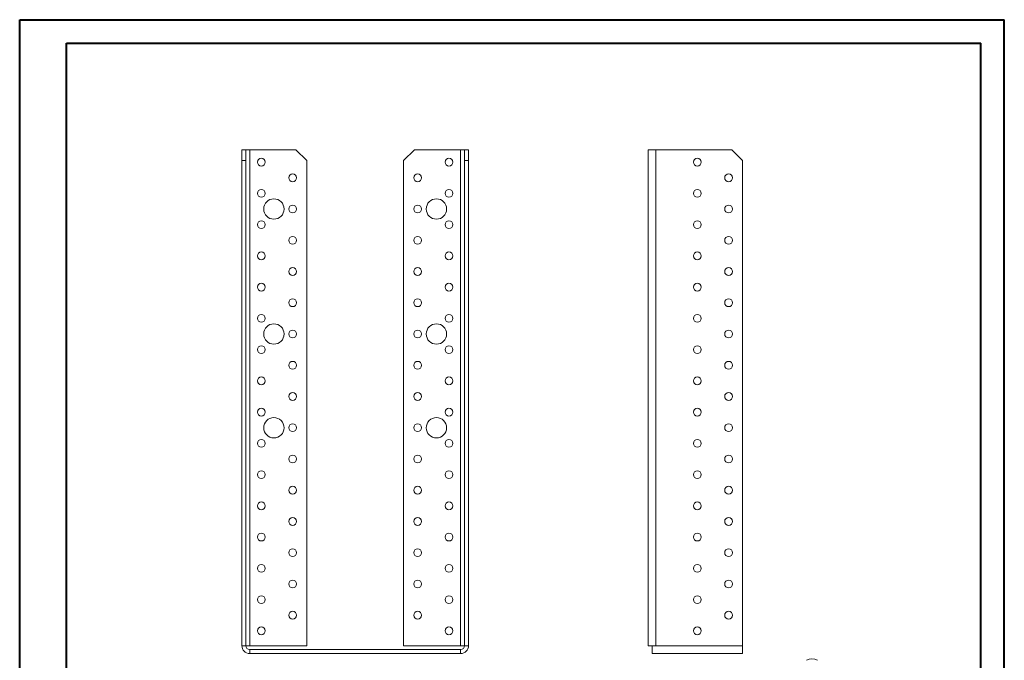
# Model space of a CAD drawing. Header units: millimetres. Extents: x 0 to 210, y 0 to 297.
# Tile 3 of 3: x 0 to 210, y 161 to 297. Entities that reach past the tile are written whole.
import ezdxf

# ---------------------------------------------------------------- set-up
doc = ezdxf.new("R2010")
doc.units = ezdxf.units.MM

msp = doc.modelspace()

# ---------------------------------------------------------------- linework, layer by layer
at = {"color": 7, "linetype": 'Continuous', "lineweight": 40}
for p, q in [((0.08, 0.21), (0.08, 297.21)), ((0.08, 297.21), (210.08, 297.21)), ((210.08, 0.21), (210.08, 297.21)), ((210.08, 292.21), (210.08, 297.21)), ((10.08, 292.21), (205.08, 292.21)), ((10.08, 5.21), (10.08, 292.21)), ((205.08, 5.21), (205.08, 292.21))]:
    msp.add_line(p, q, dxfattribs=at)
at = {"color": 7, "linetype": 'Continuous', "lineweight": 15}
for p, q in [((47.46, 269.48), (48.3, 269.48)), ((47.46, 267.15), (47.46, 269.48)), ((48.3, 269.48), (48.3, 267.15)), ((49.13, 269.48), (48.3, 269.48)), ((49.13, 163.65), (49.13, 269.48)), ((49.13, 269.48), (58.96, 269.48)), ((61.3, 267.15), (58.96, 269.48)), ((84.3, 269.48), (81.96, 267.15)), ((84.3, 269.48), (94.13, 269.48)), ((94.13, 269.48), (94.13, 163.65)), ((94.96, 269.48), (94.13, 269.48)), ((94.96, 267.15), (94.96, 269.48)), ((94.96, 269.48), (95.8, 269.48)), ((95.8, 269.48), (95.8, 267.15)), ((134.1, 269.48), (134.1, 163.65)), ((134.1, 269.48), (135.77, 269.48)), ((135.77, 269.48), (135.77, 163.65)), ((151.94, 269.48), (135.77, 269.48)), ((154.27, 267.15), (151.94, 269.48)), ((48.3, 267.15), (47.46, 267.15)), ((47.46, 163.65), (47.46, 267.15)), ((48.3, 163.65), (48.3, 267.15)), ((61.3, 267.15), (61.3, 163.65)), ((81.96, 163.65), (81.96, 267.15)), ((95.8, 267.15), (94.96, 267.15)), ((94.96, 163.65), (94.96, 267.15)), ((95.8, 163.65), (95.8, 267.15)), ((154.27, 163.65), (154.27, 267.15)), ((48.3, 163.65), (47.46, 163.65)), ((48.3, 163.65), (49.13, 163.65)), ((61.3, 163.65), (49.13, 163.65)), ((49.13, 162.82), (49.13, 161.98)), ((49.13, 162.82), (94.13, 162.82)), ((49.13, 161.98), (94.13, 161.98)), ((94.13, 163.65), (81.96, 163.65)), ((94.13, 163.65), (94.96, 163.65)), ((94.13, 162.82), (94.13, 161.98)), ((94.96, 163.65), (95.8, 163.65)), ((134.94, 163.65), (134.1, 163.65)), ((134.94, 161.98), (134.94, 163.65)), ((134.94, 163.65), (135.77, 163.65)), ((154.27, 161.98), (134.94, 161.98)), ((154.27, 163.65), (135.77, 163.65)), ((154.27, 163.65), (154.27, 161.98))]:
    msp.add_line(p, q, dxfattribs=at)
for centre, radius in [((51.63, 266.82), 0.833), ((91.63, 266.82), 0.833), ((144.6, 266.82), 0.833), ((58.3, 263.48), 0.833), ((84.96, 263.48), 0.833), ((151.27, 263.48), 0.833), ((51.63, 260.15), 0.833), ((91.63, 260.15), 0.833), ((144.6, 260.15), 0.833), ((54.3, 256.82), 2.17), ((88.96, 256.82), 2.17), ((58.3, 256.82), 0.833), ((84.96, 256.82), 0.833), ((151.27, 256.82), 0.833), ((51.63, 253.48), 0.833), ((91.63, 253.48), 0.833), ((144.6, 253.48), 0.833), ((58.3, 250.15), 0.833), ((84.96, 250.15), 0.833), ((151.27, 250.15), 0.833), ((51.63, 246.82), 0.833), ((91.63, 246.82), 0.833), ((144.6, 246.82), 0.833), ((58.3, 243.48), 0.833), ((84.96, 243.48), 0.833), ((151.27, 243.48), 0.833), ((51.63, 240.15), 0.833), ((91.63, 240.15), 0.833), ((144.6, 240.15), 0.833), ((58.3, 236.82), 0.833), ((84.96, 236.82), 0.833), ((151.27, 236.82), 0.833), ((51.63, 233.48), 0.833), ((91.63, 233.48), 0.833), ((144.6, 233.48), 0.833), ((54.3, 230.15), 2.17), ((88.96, 230.15), 2.17), ((58.3, 230.15), 0.833), ((84.96, 230.15), 0.833), ((151.27, 230.15), 0.833), ((51.63, 226.82), 0.833), ((91.63, 226.82), 0.833), ((144.6, 226.82), 0.833), ((58.3, 223.48), 0.833), ((84.96, 223.48), 0.833), ((151.27, 223.48), 0.833), ((51.63, 220.15), 0.833), ((91.63, 220.15), 0.833), ((144.6, 220.15), 0.833), ((58.3, 216.82), 0.833), ((84.96, 216.82), 0.833), ((151.27, 216.82), 0.833), ((51.63, 213.48), 0.833), ((91.63, 213.48), 0.833), ((144.6, 213.48), 0.833), ((54.3, 210.15), 2.17), ((88.96, 210.15), 2.17), ((58.3, 210.15), 0.833), ((84.96, 210.15), 0.833), ((151.27, 210.15), 0.833), ((51.63, 206.82), 0.833), ((91.63, 206.82), 0.833), ((144.6, 206.82), 0.833), ((58.3, 203.48), 0.833), ((84.96, 203.48), 0.833), ((151.27, 203.48), 0.833), ((51.63, 200.15), 0.833), ((91.63, 200.15), 0.833), ((144.6, 200.15), 0.833), ((58.3, 196.82), 0.833), ((84.96, 196.82), 0.833), ((151.27, 196.82), 0.833), ((51.63, 193.48), 0.833), ((91.63, 193.48), 0.833), ((144.6, 193.48), 0.833), ((58.3, 190.15), 0.833), ((84.96, 190.15), 0.833), ((151.27, 190.15), 0.833), ((51.63, 186.82), 0.833), ((91.63, 186.82), 0.833), ((144.6, 186.82), 0.833), ((58.3, 183.48), 0.833), ((84.96, 183.48), 0.833), ((151.27, 183.48), 0.833), ((51.63, 180.15), 0.833), ((91.63, 180.15), 0.833), ((144.6, 180.15), 0.833), ((58.3, 176.82), 0.833), ((84.96, 176.82), 0.833), ((151.27, 176.82), 0.833), ((51.63, 173.48), 0.833), ((91.63, 173.48), 0.833), ((144.6, 173.48), 0.833), ((58.3, 170.15), 0.833), ((84.96, 170.15), 0.833), ((151.27, 170.15), 0.833), ((51.63, 166.82), 0.833), ((91.63, 166.82), 0.833), ((144.6, 166.82), 0.833)]:
    msp.add_circle(centre, radius, dxfattribs=at)
for centre, radius, start, end in [((49.13, 163.65), 1.67, 180, 270), ((49.13, 163.65), 0.833, 180, 270), ((94.13, 163.65), 1.67, 270, 0), ((94.13, 163.65), 0.833, 270, 0), ((169.05, 158.25), 2.56, 62.6097, 117.3903)]:
    msp.add_arc(centre, radius, start, end, dxfattribs=at)

doc.saveas('drawing.dxf')
